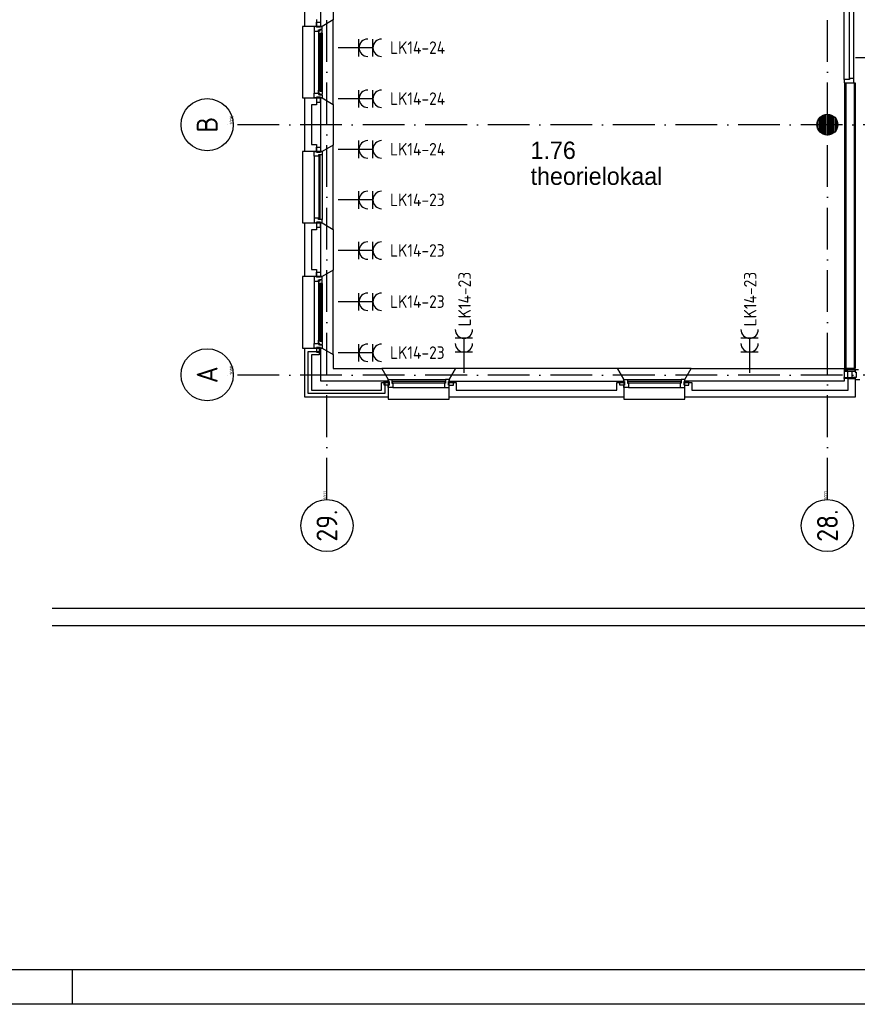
# Model space of a CAD drawing. Header units: millimetres. Extents: x -6587 to 112885, y 244 to 84344.
# Tile 2 of 50: x 13154 to 25205, y 244 to 14416. Entities that reach past the tile are written whole.
import ezdxf
from ezdxf.enums import TextEntityAlignment as Align

# ---------------------------------------------------------------- set-up
doc = ezdxf.new("R2010")
doc.units = ezdxf.units.MM
doc.header["$LTSCALE"] = 100
doc.linetypes.add('DASHDOT', pattern=[9, 6, -1.5, 0, -1.5])
doc.layers.get('0').update_dxf_attribs({"linetype": 'CONTINUOUS'})
for name, color, linetype in [('AL$2----_RENVOOI', 7, 'CONTINUOUS'), ('AL$7----_STRAMIEN', 1, 'DASHDOT'), ('AL21----_BUITENWAND', 4, 'CONTINUOUS'), ('AL21K---_ISOLATIE', 1, 'CONTINUOUS'), ('AL22----_BINNENWAND', 7, 'CONTINUOUS'), ('AL28----_KONSTRUKTIE', 3, 'CONTINUOUS'), ('AL31----_BUITENKOZ', 7, 'CONTINUOUS'), ('AL32----_BINNENKOZ', 7, 'CONTINUOUS'), ('ALN-----_BLOCKNAAM', 2, 'CONTINUOUS'), ('ALXA3---_VOLZWART', 14, 'CONTINUOUS'), ('ALXAA---_GEWBETON', 12, 'CONTINUOUS'), ('BOUW', 8, 'CONTINUOUS'), ('EB62203-_ATTRIB', 2, 'CONTINUOUS'), ('EL62203-_KRACHT-WCD230', 3, 'CONTINUOUS'), ('LIJN025', 10, 'CONTINUOUS'), ('LIJN050', 90, 'CONTINUOUS'), ('TEKST25', 10, 'CONTINUOUS'), ('TEKST35', 50, 'CONTINUOUS'), ('TEKST50', 3, 'CONTINUOUS')]:
    doc.layers.add(name, color=color, linetype=linetype)
doc.styles.add('1_8', font='iso', dxfattribs={"width": 0.7, "height": 1.8})
doc.styles.add('BURO-025', font='BUROFONT.shx', dxfattribs={"height": 250})
doc.styles.add('ISO', font='ISO.SHX')
doc.styles.add('NORATT', font='isocp.shx')
doc.styles.add('ROMAND', font='romand')
doc.styles.get("Standard").update_dxf_attribs({"font": 'iso.shx'})

# ---------------------------------------------------------------- blocks, each defined once
blk = doc.blocks.new('A0-G')
at = {"layer": 'LIJN025'}
blk.add_line((205, 0), (205, 5), dxfattribs=at)
blk.add_lwpolyline([(1189, 841), (1189, 0), (0, 0), (0, 841)], close=True, dxfattribs=at)
at = {"layer": 'LIJN050', "const_width": 0.2}
blk.add_lwpolyline([(1184, 836), (25, 836), (25, 5), (1184, 5)], close=True, dxfattribs=at)
at = {"layer": 'TEKST25', "style": 'ROMAND', "width": 2.899115}
blk.add_attdef('STATUS', text='', height=2.5, dxfattribs=at).set_placement((1143, 71.5), (1182, 71.5), align=Align.FIT)
at = {"layer": 'TEKST25', "style": 'ISO'}
for tag, p in [('E', (1144.25, 66)), ('NAAM-E', (1155.75, 66)), ('DATUM-E', (1174, 66)), ('D', (1144.25, 61)), ('NAAM-D', (1155.75, 61)), ('DATUM-D', (1174, 61)), ('C', (1144.25, 56)), ('NAAM-C', (1155.75, 56)), ('DATUM-C', (1174, 56)), ('B', (1144.25, 51)), ('NAAM-B', (1155.75, 51)), ('DATUM-B', (1174, 51)), ('A', (1144.25, 46)), ('NAAM-A', (1155.75, 46)), ('DATUM-A', (1174, 46))]:
    blk.add_attdef(tag, text='', height=2.5, dxfattribs=at).set_placement(p, align=Align.CENTER)
for tag, p in [('DATUM', (1021.75, 36.25)), ('SCHAAL', (1057, 36.25)), ('GETEKEND', (1087.25, 36.25)), ('GECONTOL.', (1122, 36.25)), ('FORMAAT', (1152.25, 28.25))]:
    blk.add_attdef(tag, p, '', height=2.5, dxfattribs=at)
at = {"layer": 'TEKST35', "style": 'ISO'}
for tag, p in [('PROJECT', (1023.5, 72.5)), ('PLAATS', (1023.5, 63.5)), ('INSTALLATIE-REGEL1', (1023.5, 52.5)), ('INSTALLATIE-REGEL2', (1023.5, 43.5))]:
    blk.add_attdef(tag, p, '', height=4, dxfattribs=at)
blk.add_attdef('PROJ.NR.', text='', height=4, dxfattribs=at).set_placement((1170, 23), align=Align.CENTER)
at = {"layer": 'TEKST50', "style": 'ISO'}
blk.add_attdef('FILE-NAAM', text='', height=5, dxfattribs=at).set_placement((1162.5, 7.5), align=Align.CENTER)
blk = doc.blocks.new('ES3W2A')
for p, q in [((1.25, 2), (-1.25, 2)), ((1.25, 2), (-1.25, 2)), ((0, 2), (0, -3)), ((0, 2), (0, -3)), ((1.25, 0), (-1.25, 0)), ((1.25, 0), (-1.25, 0))]:
    blk.add_line(p, q)
for centre in [(0, 3.25), (0, 3.25), (0, 1.25), (0, 1.25)]:
    blk.add_arc(centre, 1.25, 180, 0)
for tag, style, flags, p in [('VERMOGEN', 'NORATT', 9, (-2.5, 5)), ('VERMOGEN', '1_8', 9, (-2.5, 5)), ('GROEP', 'NORATT', 8, (0, 5)), ('GROEP', '1_8', 8, (0, 5)), ('SCHAK', 'NORATT', 8, (2.5, 5)), ('SCHAK', '1_8', 8, (2.5, 5)), ('GELIJK', 'NORATT', 9, (5, 5)), ('GELIJK', '1_8', 9, (5, 5)), ('KAST', 'NORATT', 9, (7, 5)), ('KAST', '1_8', 9, (7, 5)), ('TAL', 'NORATT', 8, (2.5, 5)), ('TAL', '1_8', 8, (2.5, 5))]:
    blk.add_attdef(tag, text='', height=1.8, rotation=90, dxfattribs=dict(style=style, flags=flags)).set_placement(p, align=Align.MIDDLE_CENTER)
at = {"width": 0.7, "flags": 8}
for style in ['NORATT', '1_8']:
    blk.add_attdef('DOEL', text='', height=1.8, rotation=90, dxfattribs=dict(at, style=style)).set_placement((-2.5, 5), align=Align.MIDDLE_LEFT)
at = {"flags": 9}
for style in ['NORATT', '1_8']:
    blk.add_attdef('M_CODE', text='', height=1.8, dxfattribs=dict(at, style=style)).set_placement((0, 0), align=Align.MIDDLE_CENTER)
blk = doc.blocks.new('1010')
at = {"layer": 'AL$7----_STRAMIEN', "color": 7, "linetype": 'Continuous'}
blk.add_circle((0, 750), 750, dxfattribs=at)
at = {"layer": 'AL$7----_STRAMIEN', "color": 3, "linetype": 'Continuous'}
blk.add_attdef('STR-NAAM', text='', height=600, rotation=360, dxfattribs=at).set_placement((0, 750), align=Align.MIDDLE)
at = {"layer": 'ALN-----_BLOCKNAAM', "linetype": 'Continuous'}
blk.add_text('1010', height=100, dxfattribs=at).set_placement((0, 0))
blk = doc.blocks.new('1011')
at = {"layer": 'AL$7----_STRAMIEN', "color": 7, "linetype": 'Continuous'}
blk.add_circle((-750, 0), 750, dxfattribs=at)
at = {"layer": 'AL$7----_STRAMIEN', "color": 3, "linetype": 'Continuous'}
blk.add_attdef('STR-NAAM', text='', height=600, rotation=360, dxfattribs=at).set_placement((-750, 0), align=Align.MIDDLE)
at = {"layer": 'ALN-----_BLOCKNAAM', "linetype": 'Continuous'}
blk.add_text('1011', height=100, dxfattribs=at).set_placement((0, 0))

msp = doc.modelspace()

# ---------------------------------------------------------------- linework, layer by layer
at = {"layer": 'AL$2----_RENVOOI', "color": 8}
msp.add_line((28324.3, 13866), (25177.3, 13866), dxfattribs=at)
at = {"layer": 'AL$7----_STRAMIEN', "color": 1}
for p, q in [((17574.8, 7509.2), (17574.8, 76734.4)), ((24774.8, 7509.2), (24774.8, 43669.6)), ((94298.3, 12904.9), (16060, 12904.9)), ((94298.3, 9298.7), (16060, 9298.7))]:
    msp.add_line(p, q, dxfattribs=at)
at = {"layer": 'AL21----_BUITENWAND', "color": 8}
for p, q in [((17254.8, 14320), (17254.8, 15090)), ((17423.8, 14320), (17254.8, 14320)), ((17423.8, 14420), (17423.8, 14320)), ((17254.8, 12520), (17254.8, 13290)), ((17254.8, 13290), (17423.8, 13290)), ((17423.8, 13190), (17354.8, 13190)), ((17354.8, 13190), (17354.8, 12620)), ((17423.8, 13290), (17423.8, 13190)), ((17354.8, 12620), (17423.8, 12620)), ((17423.8, 12620), (17423.8, 12520)), ((17423.8, 12520), (17254.8, 12520)), ((17254.8, 10720), (17254.8, 11490)), ((17254.8, 11490), (17423.8, 11490)), ((17423.8, 11490), (17423.8, 11390)), ((17423.8, 11390), (17354.8, 11390)), ((17354.8, 11390), (17354.8, 10820)), ((17354.8, 10820), (17423.8, 10820)), ((17423.8, 10820), (17423.8, 10720)), ((17423.8, 10720), (17254.8, 10720)), ((17254.8, 8985), (17254.8, 9690)), ((17254.8, 9690), (17464.8, 9690)), ((17464.8, 9690), (17464.8, 9590)), ((17464.8, 9590), (17354.8, 9590)), ((17354.8, 9590), (17354.8, 9085)), ((25074.8, 9085), (25074.8, 9250.5)), ((25074.8, 9250.5), (25174.8, 9250.5)), ((25174.8, 9250.5), (25174.8, 8985)), ((17354.8, 9085), (18357.8, 9085)), ((18357.8, 9085), (18357.8, 9195)), ((18357.8, 9195), (18457.8, 9195)), ((18457.8, 9195), (18457.8, 8985)), ((19332.8, 8985), (19332.8, 9195)), ((19332.8, 9195), (19432.8, 9195)), ((19432.8, 9195), (19432.8, 9085)), ((19432.8, 9085), (21747.8, 9085)), ((21747.8, 9085), (21747.8, 9195)), ((21747.8, 9195), (21847.8, 9195)), ((21847.8, 9195), (21847.8, 8985)), ((22722.8, 8985), (22722.8, 9195)), ((22722.8, 9195), (22822.8, 9195)), ((22822.8, 9195), (22822.8, 9085)), ((22822.8, 9085), (25074.8, 9085)), ((18457.8, 8985), (17254.8, 8985)), ((21847.8, 8985), (19332.8, 8985)), ((25174.8, 8985), (22722.8, 8985))]:
    msp.add_line(p, q, dxfattribs=at)
at = {"layer": 'AL21K---_ISOLATIE', "color": 8, "linetype": 'Continuous'}
msp.add_line((17484.8, 12620), (17484.8, 13190), dxfattribs=at)
at = {"layer": 'AL22----_BINNENWAND', "color": 8}
for p, q in [((25024.8, 9395), (25024.8, 13505)), ((25024.8, 13505), (25174.8, 13505)), ((25174.8, 13505), (25174.8, 9395)), ((25174.8, 9395), (25024.8, 9395))]:
    msp.add_line(p, q, dxfattribs=at)
at = {"layer": 'AL22----_BINNENWAND', "color": 8, "linetype": 'Continuous'}
for p, q in [((25039.8, 13505), (25039.8, 9395)), ((25159.8, 13505), (25159.8, 9395))]:
    msp.add_line(p, q, dxfattribs=at)
at = {"layer": 'AL28----_KONSTRUKTIE', "color": 8}
for p, q in [((17484.8, 14320), (17484.8, 15090)), ((17664.8, 14997.6), (17664.8, 14412.4)), ((17504.8, 14320), (17484.8, 14320)), ((17664.8, 14412.4), (17504.8, 14320)), ((17484.8, 13290), (17504.8, 13290)), ((17484.8, 12520), (17484.8, 13290)), ((17504.8, 13290), (17664.8, 13197.6)), ((17664.8, 13197.6), (17664.8, 12612.4)), ((17504.8, 12520), (17484.8, 12520)), ((17664.8, 12612.4), (17504.8, 12520)), ((17484.8, 11490), (17504.8, 11490)), ((17484.8, 10720), (17484.8, 11490)), ((17504.8, 11490), (17664.8, 11397.6)), ((17664.8, 11397.6), (17664.8, 10812.4)), ((17664.8, 10812.4), (17504.8, 10720)), ((17504.8, 10720), (17484.8, 10720)), ((19425.2, 9395), (19332.8, 9235)), ((21755.5, 9395), (19425.2, 9395)), ((21847.8, 9235), (21755.5, 9395)), ((19332.8, 9235), (19332.8, 9215)), ((19332.8, 9215), (21847.8, 9215)), ((21847.8, 9215), (21847.8, 9235))]:
    msp.add_line(p, q, dxfattribs=at)
at = {"layer": 'AL28----_KONSTRUKTIE', "color": 8, "linetype": 'Continuous'}
for p, q in [((17484.8, 9690), (17504.8, 9690)), ((17484.8, 9215), (17484.8, 9690)), ((17504.8, 9690), (17664.8, 9597.6)), ((17664.8, 9597.6), (17664.8, 9395)), ((17664.8, 9395), (18365.5, 9395)), ((18365.5, 9395), (18457.8, 9235)), ((22722.8, 9235), (22815.2, 9395)), ((22815.2, 9395), (25014.8, 9395)), ((25014.8, 9395), (25014.8, 9215)), ((18457.8, 9215), (17484.8, 9215)), ((18457.8, 9235), (18457.8, 9215)), ((22722.8, 9215), (22722.8, 9235)), ((25014.8, 9215), (22722.8, 9215))]:
    msp.add_line(p, q, dxfattribs=at)
at = {"layer": 'AL28----_KONSTRUKTIE', "color": 8}
msp.add_circle((24774.8, 12905), 150, dxfattribs=at)
at = {"layer": 'AL31----_BUITENKOZ', "color": 8}
for p, q in [((17504.8, 14320), (17224.8, 14320)), ((17224.8, 14320), (17224.8, 13290)), ((17423.8, 14320), (17390.8, 14320)), ((17390.8, 14320), (17390.8, 14253)), ((17423.8, 14310), (17423.8, 14381)), ((17423.8, 14381), (17479.8, 14381)), ((17423.8, 14310), (17423.8, 14320)), ((17479.8, 14381), (17479.8, 14310)), ((17504.8, 14320), (17479.8, 14320)), ((17479.8, 14320), (17479.8, 14310)), ((17664.8, 14412.4), (17504.8, 14320)), ((17504.8, 14276), (17504.8, 14320)), ((17664.8, 13197.6), (17664.8, 14412.4)), ((17390.8, 14253), (17453.8, 14253)), ((17390.8, 14253), (17390.8, 13357)), ((17479.8, 14310), (17423.8, 14310)), ((17479.8, 14310), (17423.8, 14310)), ((17453.8, 14253), (17453.8, 14270)), ((17453.8, 14270), (17468.8, 14270)), ((17468.8, 14258.3), (17453.8, 14258.3)), ((17453.8, 14258.3), (17453.8, 14253)), ((17453.8, 14253), (17453.8, 14205.9)), ((17453.8, 14205.9), (17466.8, 14203.8)), ((17453.8, 14205.9), (17453.8, 13404.1)), ((17466.8, 14203.8), (17466.8, 14220.8)), ((17466.8, 14220.8), (17507.8, 14220.8)), ((17468.8, 14270), (17468.8, 14276)), ((17468.8, 14276), (17504.8, 14276)), ((17468.8, 14250.3), (17468.8, 14258.3)), ((17473.8, 14250.3), (17468.8, 14250.3)), ((17503.6, 14272.8), (17473.8, 14272.8)), ((17473.8, 14272.8), (17473.8, 14250.3)), ((17505.5, 14220.8), (17492, 14220.8)), ((17492, 14220.8), (17492, 14203.8)), ((17492, 14203.8), (17505.5, 14203.8)), ((17503.6, 14265.7), (17503.6, 14272.8)), ((17507.8, 14263.3), (17503.6, 14265.7)), ((17505.5, 14203.8), (17505.5, 14220.8)), ((17507.8, 14220.8), (17507.8, 14263.3)), ((17507.8, 14220.8), (17507.8, 13389.2)), ((17390.8, 13290), (17390.8, 13357)), ((17390.8, 13357), (17453.8, 13357)), ((17453.8, 13404.1), (17466.8, 13406.2)), ((17453.8, 13357), (17453.8, 13404.1)), ((17453.8, 13357), (17453.8, 13340)), ((17453.8, 13351.7), (17453.8, 13357)), ((17468.8, 13351.7), (17453.8, 13351.7)), ((17453.8, 13340), (17468.8, 13340)), ((17466.8, 13406.2), (17466.8, 13389.2)), ((17466.8, 13389.2), (17507.8, 13389.2)), ((17473.8, 13359.7), (17468.8, 13359.7)), ((17468.8, 13359.7), (17468.8, 13351.7)), ((17468.8, 13340), (17468.8, 13334)), ((17468.8, 13334), (17504.8, 13334)), ((17473.8, 13337.2), (17473.8, 13359.7)), ((17503.6, 13337.2), (17473.8, 13337.2)), ((17492, 13389.2), (17492, 13406.2)), ((17492, 13406.2), (17505.5, 13406.2)), ((17505.5, 13389.2), (17492, 13389.2)), ((17507.8, 13346.7), (17503.6, 13344.2)), ((17503.6, 13344.2), (17503.6, 13337.2)), ((17504.8, 13334), (17504.8, 13290)), ((17505.5, 13406.2), (17505.5, 13389.2)), ((17507.8, 13389.2), (17507.8, 13346.7)), ((17224.8, 13290), (17504.8, 13290)), ((17423.8, 13290), (17390.8, 13290)), ((17479.8, 13300), (17423.8, 13300)), ((17423.8, 13300), (17423.8, 13229)), ((17479.8, 13300), (17423.8, 13300)), ((17423.8, 13300), (17423.8, 13290)), ((17423.8, 13229), (17479.8, 13229)), ((17479.8, 13229), (17479.8, 13300)), ((17479.8, 13290), (17479.8, 13300)), ((17504.8, 13290), (17479.8, 13290)), ((17504.8, 13290), (17664.8, 13197.6)), ((17504.8, 12520), (17224.8, 12520)), ((17224.8, 12520), (17224.8, 11490)), ((17423.8, 12510), (17423.8, 12581)), ((17423.8, 12581), (17479.8, 12581)), ((17479.8, 12510), (17423.8, 12510)), ((17479.8, 12581), (17479.8, 12510)), ((17664.8, 12612.4), (17504.8, 12520)), ((17664.8, 11397.6), (17664.8, 12612.4)), ((17390.8, 12453), (17390.8, 11557)), ((17504.8, 12470), (17504.8, 11540)), ((17224.8, 11490), (17504.8, 11490)), ((17479.8, 11500), (17423.8, 11500)), ((17423.8, 11500), (17423.8, 11429)), ((17479.8, 11429), (17479.8, 11500)), ((17504.8, 11490), (17664.8, 11397.6)), ((17423.8, 11429), (17479.8, 11429)), ((17423.8, 10710), (17423.8, 10781)), ((17423.8, 10781), (17479.8, 10781)), ((17479.8, 10781), (17479.8, 10710)), ((17664.8, 10812.4), (17504.8, 10720)), ((17664.8, 9597.6), (17664.8, 10812.4)), ((17504.8, 10720), (17224.8, 10720)), ((17224.8, 10720), (17224.8, 9690)), ((17423.8, 10720), (17390.8, 10720)), ((17390.8, 10720), (17390.8, 10653)), ((17390.8, 10653), (17453.8, 10653)), ((17390.8, 10653), (17390.8, 9757)), ((17423.8, 10710), (17423.8, 10720)), ((17479.8, 10710), (17423.8, 10710)), ((17479.8, 10710), (17423.8, 10710)), ((17453.8, 10653), (17453.8, 10670)), ((17453.8, 10670), (17468.8, 10670)), ((17468.8, 10658.3), (17453.8, 10658.3)), ((17453.8, 10658.3), (17453.8, 10653)), ((17453.8, 10653), (17453.8, 10605.9)), ((17468.8, 10670), (17468.8, 10676)), ((17468.8, 10676), (17504.8, 10676)), ((17468.8, 10650.3), (17468.8, 10658.3)), ((17473.8, 10650.3), (17468.8, 10650.3)), ((17503.6, 10672.8), (17473.8, 10672.8)), ((17473.8, 10672.8), (17473.8, 10650.3)), ((17504.8, 10720), (17479.8, 10720)), ((17479.8, 10720), (17479.8, 10710)), ((17503.6, 10665.7), (17503.6, 10672.8)), ((17507.8, 10663.3), (17503.6, 10665.7)), ((17504.8, 10676), (17504.8, 10720)), ((17507.8, 10620.8), (17507.8, 10663.3)), ((17453.8, 10605.9), (17466.8, 10603.8)), ((17453.8, 10605.9), (17453.8, 9804.1)), ((17466.8, 10603.8), (17466.8, 10620.8)), ((17466.8, 10620.8), (17507.8, 10620.8)), ((17505.5, 10620.8), (17492, 10620.8)), ((17492, 10620.8), (17492, 10603.8)), ((17492, 10603.8), (17505.5, 10603.8)), ((17505.5, 10603.8), (17505.5, 10620.8)), ((17507.8, 10620.8), (17507.8, 9789.2)), ((17453.8, 9804.1), (17466.8, 9806.2)), ((17453.8, 9757), (17453.8, 9804.1)), ((17466.8, 9806.2), (17466.8, 9789.2)), ((17466.8, 9789.2), (17507.8, 9789.2)), ((17492, 9789.2), (17492, 9806.2)), ((17492, 9806.2), (17505.5, 9806.2)), ((17505.5, 9789.2), (17492, 9789.2)), ((17505.5, 9806.2), (17505.5, 9789.2)), ((17507.8, 9789.2), (17507.8, 9746.7)), ((17224.8, 9690), (17504.8, 9690)), ((17390.8, 9690), (17390.8, 9757)), ((17390.8, 9757), (17453.8, 9757)), ((17423.8, 9690), (17390.8, 9690)), ((17479.8, 9700), (17423.8, 9700)), ((17423.8, 9700), (17423.8, 9629)), ((17479.8, 9700), (17423.8, 9700)), ((17423.8, 9700), (17423.8, 9690)), ((17453.8, 9757), (17453.8, 9740)), ((17453.8, 9751.7), (17453.8, 9757)), ((17468.8, 9751.7), (17453.8, 9751.7)), ((17453.8, 9740), (17468.8, 9740)), ((17473.8, 9759.7), (17468.8, 9759.7)), ((17468.8, 9759.7), (17468.8, 9751.7)), ((17468.8, 9740), (17468.8, 9734)), ((17468.8, 9734), (17504.8, 9734)), ((17473.8, 9737.2), (17473.8, 9759.7)), ((17503.6, 9737.2), (17473.8, 9737.2)), ((17479.8, 9629), (17479.8, 9700)), ((17479.8, 9690), (17479.8, 9700)), ((17504.8, 9690), (17479.8, 9690)), ((17507.8, 9746.7), (17503.6, 9744.2)), ((17503.6, 9744.2), (17503.6, 9737.2)), ((17504.8, 9734), (17504.8, 9690)), ((17504.8, 9690), (17664.8, 9597.6)), ((17423.8, 9629), (17479.8, 9629)), ((19425.2, 9395), (18365.5, 9395)), ((18365.5, 9395), (18457.8, 9235)), ((19332.8, 9235), (19425.2, 9395)), ((22815.2, 9395), (21755.5, 9395)), ((21755.5, 9395), (21847.8, 9235)), ((22722.8, 9235), (22815.2, 9395)), ((18457.8, 9235), (18457.8, 8955)), ((18507.8, 9235), (19282.8, 9235)), ((19332.8, 8955), (19332.8, 9235)), ((21847.8, 9235), (21847.8, 8955)), ((21897.8, 9235), (22672.8, 9235)), ((22722.8, 8955), (22722.8, 9235)), ((18396.8, 9154), (18396.8, 9210)), ((18396.8, 9210), (18467.8, 9210)), ((18467.8, 9154), (18396.8, 9154)), ((18467.8, 9210), (18467.8, 9154)), ((18524.8, 9121), (19265.8, 9121)), ((19322.8, 9210), (19322.8, 9154)), ((19393.8, 9210), (19322.8, 9210)), ((19322.8, 9154), (19393.8, 9154)), ((19393.8, 9154), (19393.8, 9210)), ((21786.8, 9154), (21786.8, 9210)), ((21786.8, 9210), (21857.8, 9210)), ((21857.8, 9154), (21786.8, 9154)), ((21857.8, 9210), (21857.8, 9154)), ((21914.8, 9121), (22655.8, 9121)), ((22712.8, 9210), (22712.8, 9154)), ((22783.8, 9210), (22712.8, 9210)), ((22712.8, 9154), (22783.8, 9154)), ((22783.8, 9154), (22783.8, 9210)), ((18457.8, 8955), (19332.8, 8955)), ((21847.8, 8955), (22722.8, 8955))]:
    msp.add_line(p, q, dxfattribs=at)
at = {"layer": 'AL31----_BUITENKOZ', "color": 8, "linetype": 'Continuous'}
for p, q in [((17489.8, 14218.8), (17468.8, 14218.8)), ((17468.8, 14218.8), (17468.8, 13391.2)), ((17489.8, 13391.2), (17489.8, 14218.8)), ((17468.8, 13391.2), (17489.8, 13391.2)), ((17390.8, 12453), (17390.8, 12520)), ((17390.8, 12520), (17423.8, 12520)), ((17423.8, 12520), (17423.8, 12510)), ((17423.8, 12510), (17479.8, 12510)), ((17479.8, 12510), (17479.8, 12520)), ((17479.8, 12520), (17479.8, 12520)), ((17479.8, 12520), (17504.8, 12520)), ((17504.8, 12520), (17504.8, 12470)), ((17453.8, 12453), (17390.8, 12453)), ((17390.8, 12453), (17390.8, 12453)), ((17390.8, 12453), (17390.8, 12453)), ((17390.8, 12453), (17390.8, 12453)), ((17390.8, 12453), (17390.8, 12453)), ((17504.8, 12470), (17453.8, 12470)), ((17453.8, 12470), (17453.8, 12453)), ((17478.8, 12465), (17457.8, 12465)), ((17457.8, 12465), (17457.8, 11545)), ((17478.8, 11545), (17478.8, 12465)), ((17504.8, 12470), (17504.8, 12470)), ((17453.8, 11557), (17390.8, 11557)), ((17390.8, 11557), (17390.8, 11557)), ((17390.8, 11557), (17390.8, 11557)), ((17390.8, 11557), (17390.8, 11557)), ((17390.8, 11557), (17390.8, 11557)), ((17390.8, 11557), (17390.8, 11490)), ((17390.8, 11490), (17423.8, 11490)), ((17423.8, 11490), (17423.8, 11500)), ((17423.8, 11500), (17479.8, 11500)), ((17453.8, 11540), (17453.8, 11557)), ((17504.8, 11540), (17453.8, 11540)), ((17457.8, 11545), (17478.8, 11545)), ((17479.8, 11500), (17479.8, 11490)), ((17479.8, 11490), (17479.8, 11490)), ((17479.8, 11490), (17504.8, 11490)), ((17504.8, 11540), (17504.8, 11540)), ((17504.8, 11490), (17504.8, 11540)), ((17489.8, 10618.8), (17468.8, 10618.8)), ((17468.8, 10618.8), (17468.8, 9791.2)), ((17489.8, 9791.2), (17489.8, 10618.8)), ((17468.8, 9791.2), (17489.8, 9791.2)), ((25174.8, 9374), (25014.8, 9374)), ((25014.8, 9374), (25014.8, 9359)), ((25014.8, 9359), (25014.8, 9265.5)), ((25070.8, 9359), (25014.8, 9359)), ((25014.8, 9359), (25174.8, 9359)), ((25070.8, 9265.5), (25070.8, 9359)), ((25133.8, 9265.5), (25133.8, 9359)), ((25133.8, 9359), (25174.8, 9359)), ((25174.8, 9359), (25174.8, 9374)), ((25224.8, 9374), (25174.8, 9374)), ((25174.8, 9374), (25174.8, 9368)), ((25174.8, 9368), (25174.8, 9354)), ((25174.8, 9359), (25174.8, 9344.5)), ((25174.8, 9354), (25174.8, 9354)), ((25174.8, 9354), (25174.8, 9344.5)), ((18457.8, 9210), (18457.8, 9235)), ((18457.8, 9235), (18507.8, 9235)), ((18507.8, 9235), (18507.8, 9235)), ((18507.8, 9235), (18507.8, 9184)), ((19282.8, 9235), (19282.8, 9235)), ((19282.8, 9235), (19282.8, 9184)), ((19332.8, 9235), (19282.8, 9235)), ((19332.8, 9210), (19332.8, 9235)), ((21847.8, 9210), (21847.8, 9235)), ((21847.8, 9235), (21897.8, 9235)), ((21897.8, 9235), (21897.8, 9235)), ((21897.8, 9235), (21897.8, 9184)), ((22672.8, 9235), (22672.8, 9235)), ((22672.8, 9235), (22672.8, 9184)), ((22722.8, 9235), (22672.8, 9235)), ((22722.8, 9210), (22722.8, 9235)), ((25014.8, 9250.5), (25014.8, 9265.5)), ((25014.8, 9265.5), (25174.8, 9265.5)), ((25014.8, 9265.5), (25070.8, 9265.5)), ((25174.8, 9250.5), (25014.8, 9250.5)), ((25174.8, 9265.5), (25133.8, 9265.5)), ((25174.8, 9344.5), (25188.8, 9344.5)), ((25174.8, 9344.5), (25188.8, 9344.5)), ((25174.8, 9265.5), (25174.8, 9250.5)), ((25188.8, 9265.5), (25174.8, 9265.5)), ((25174.8, 9265.5), (25174.8, 9265.5)), ((25188.8, 9264.5), (25174.8, 9264.5)), ((25174.8, 9264.5), (25174.8, 9255)), ((25174.8, 9255), (25174.8, 9255)), ((25174.8, 9255), (25174.8, 9241)), ((25174.8, 9241), (25174.8, 9235)), ((25174.8, 9235), (25193.8, 9235)), ((25188.8, 9344.5), (25188.8, 9265.5)), ((25188.8, 9344.5), (25188.8, 9264.5)), ((25193.8, 9235), (25241.8, 9235)), ((18467.8, 9210), (18457.8, 9210)), ((18457.8, 9210), (18457.8, 9210)), ((18457.8, 9121), (18457.8, 9154)), ((18457.8, 9154), (18467.8, 9154)), ((18524.8, 9121), (18457.8, 9121)), ((18467.8, 9154), (18467.8, 9210)), ((18507.8, 9184), (18524.8, 9184)), ((18512.8, 9209), (18512.8, 9188)), ((19277.8, 9209), (18512.8, 9209)), ((18512.8, 9188), (19277.8, 9188)), ((18524.8, 9184), (18524.8, 9121)), ((18524.8, 9121), (18524.8, 9121)), ((18524.8, 9121), (18524.8, 9121)), ((18524.8, 9121), (18524.8, 9121)), ((18524.8, 9121), (18524.8, 9121)), ((19282.8, 9184), (19265.8, 9184)), ((19265.8, 9184), (19265.8, 9121)), ((19265.8, 9121), (19265.8, 9121)), ((19265.8, 9121), (19265.8, 9121)), ((19265.8, 9121), (19265.8, 9121)), ((19265.8, 9121), (19265.8, 9121)), ((19265.8, 9121), (19332.8, 9121)), ((19277.8, 9188), (19277.8, 9209)), ((19322.8, 9154), (19322.8, 9210)), ((19322.8, 9210), (19332.8, 9210)), ((19332.8, 9154), (19322.8, 9154)), ((19332.8, 9210), (19332.8, 9210)), ((19332.8, 9121), (19332.8, 9154)), ((21857.8, 9210), (21847.8, 9210)), ((21847.8, 9210), (21847.8, 9210)), ((21847.8, 9121), (21847.8, 9154)), ((21847.8, 9154), (21857.8, 9154)), ((21914.8, 9121), (21847.8, 9121)), ((21857.8, 9154), (21857.8, 9210)), ((21897.8, 9184), (21914.8, 9184)), ((21902.8, 9209), (21902.8, 9188)), ((22667.8, 9209), (21902.8, 9209)), ((21902.8, 9188), (22667.8, 9188)), ((21914.8, 9184), (21914.8, 9121)), ((21914.8, 9121), (21914.8, 9121)), ((21914.8, 9121), (21914.8, 9121)), ((21914.8, 9121), (21914.8, 9121)), ((21914.8, 9121), (21914.8, 9121)), ((22672.8, 9184), (22655.8, 9184)), ((22655.8, 9184), (22655.8, 9121)), ((22655.8, 9121), (22655.8, 9121)), ((22655.8, 9121), (22655.8, 9121)), ((22655.8, 9121), (22655.8, 9121)), ((22655.8, 9121), (22655.8, 9121)), ((22655.8, 9121), (22722.8, 9121)), ((22667.8, 9188), (22667.8, 9209)), ((22712.8, 9154), (22712.8, 9210)), ((22712.8, 9210), (22722.8, 9210)), ((22722.8, 9154), (22712.8, 9154)), ((22722.8, 9210), (22722.8, 9210)), ((22722.8, 9121), (22722.8, 9154))]:
    msp.add_line(p, q, dxfattribs=at)
at = {"layer": 'AL32----_BINNENKOZ', "color": 8}
for p, q in [((25017.8, 13555), (25017.8, 14605)), ((25093.8, 13572), (25093.8, 14588)), ((25156.8, 13572), (25156.8, 14588)), ((25093.8, 13555), (25017.8, 13555)), ((25017.8, 13555), (25017.8, 13505)), ((25017.8, 13505), (25156.8, 13505)), ((25156.8, 13572), (25093.8, 13572)), ((25093.8, 13572), (25093.8, 13555)), ((25156.8, 13505), (25156.8, 13572))]:
    msp.add_line(p, q, dxfattribs=at)
at = {"layer": 'ALXA3---_VOLZWART', "color": 8}
for p, q in [((17304.8, 9035), (17304.8, 9640)), ((17304.8, 9640), (17464.8, 9640)), ((18407.8, 9195), (18407.8, 9035)), ((18407.8, 9035), (17304.8, 9035))]:
    msp.add_line(p, q, dxfattribs=at)
at = {"layer": 'ALXAA---_GEWBETON', "color": 8}
for p, q in [((24714.8, 12767.5), (24714.8, 13042.5)), ((24734.8, 12760.4), (24734.8, 13049.6)), ((24754.8, 12756.3), (24754.8, 13053.6)), ((24774.8, 12755), (24774.8, 13055)), ((24794.8, 12756.3), (24794.8, 13053.6)), ((24814.8, 12760.4), (24814.8, 13049.6)), ((24834.8, 12767.5), (24834.8, 13042.5)), ((24634.8, 12851.1), (24634.8, 12958.8)), ((24654.8, 12815), (24654.8, 12995)), ((24674.8, 12793.2), (24674.8, 13016.8)), ((24694.8, 12778.1), (24694.8, 13031.9)), ((24854.8, 12778.1), (24854.8, 13031.9)), ((24874.8, 12793.2), (24874.8, 13016.8)), ((24894.8, 12815), (24894.8, 12995)), ((24914.8, 12851.1), (24914.8, 12958.8))]:
    msp.add_line(p, q, dxfattribs=at)
at = {"layer": 'BOUW'}
for p, q in [((23388.4, 5943.1), (13621.1, 5943.1)), ((37811.4, 5943.1), (23388.4, 5943.1)), ((23388.4, 5693.1), (13621.1, 5693.1)), ((37811.4, 5693.1), (23388.4, 5693.1))]:
    msp.add_line(p, q, dxfattribs=at)

# ---------------------------------------------------------------- block references
at = {"xscale": 100, "yscale": 100, "zscale": 100}
msp.add_blockref('A0-G', (-6587, 243.8), dxfattribs=at)
at = {"layer": 'AL$7----_STRAMIEN', "xscale": 0.5, "yscale": 0.5, "zscale": 0.5, "rotation": 90}
for name, p, values in [('1010', (16226.9, 12905), {'STR-NAAM': 'B'}), ('1010', (16226.9, 9305), {'STR-NAAM': 'A'}), ('1011', (17574.8, 7509.2), {'STR-NAAM': '29.'}), ('1011', (24774.8, 7509.2), {'STR-NAAM': '28.'})]:
    msp.add_blockref(name, p, dxfattribs=at).add_auto_attribs(values)
at = {"layer": 'EL62203-_KRACHT-WCD230'}
ref = msp.add_blockref('ES3W2A', (18036, 14012, 1050), dxfattribs=dict(at, xscale=100, yscale=100, zscale=100, rotation=270))
ref.add_attrib('GROEP', 'LK14-24', dxfattribs={"layer": 'EB62203-_ATTRIB', "color": 1, "height": 180, "style": '1_8', "flags": 8}).set_placement((18481.9, 14014, 1050), align=Align.MIDDLE_LEFT)
ref = msp.add_blockref('ES3W2A', (18036, 13278, 1050), dxfattribs=dict(at, xscale=100, yscale=100, zscale=100, rotation=270))
ref.add_attrib('GROEP', 'LK14-24', dxfattribs={"layer": 'EB62203-_ATTRIB', "color": 1, "height": 180, "style": '1_8', "flags": 8}).set_placement((18481.9, 13280, 1050), align=Align.MIDDLE_LEFT)
ref = msp.add_blockref('ES3W2A', (18036, 12550, 1050), dxfattribs=dict(at, xscale=100, yscale=100, zscale=100, rotation=270))
ref.add_attrib('GROEP', 'LK14-24', dxfattribs={"layer": 'EB62203-_ATTRIB', "color": 1, "height": 180, "style": '1_8', "flags": 8}).set_placement((18481.9, 12552, 1050), align=Align.MIDDLE_LEFT)
ref = msp.add_blockref('ES3W2A', (18036, 11821, 1050), dxfattribs=dict(at, xscale=100, yscale=100, zscale=100, rotation=270))
ref.add_attrib('GROEP', 'LK14-23', dxfattribs={"layer": 'EB62203-_ATTRIB', "color": 1, "height": 180, "style": '1_8', "flags": 8}).set_placement((18481.9, 11823, 1050), align=Align.MIDDLE_LEFT)
ref = msp.add_blockref('ES3W2A', (18036, 11093, 1050), dxfattribs=dict(at, xscale=100, yscale=100, zscale=100, rotation=270))
ref.add_attrib('GROEP', 'LK14-23', dxfattribs={"layer": 'EB62203-_ATTRIB', "color": 1, "height": 180, "style": '1_8', "flags": 8}).set_placement((18481.9, 11095, 1050), align=Align.MIDDLE_LEFT)
ref = msp.add_blockref('ES3W2A', (19546.1, 9631, 1050), dxfattribs=dict(at, xscale=100, yscale=100, zscale=100))
ref.add_attrib('GROEP', 'LK14-23', dxfattribs={"layer": 'EB62203-_ATTRIB', "color": 1, "height": 180, "rotation": 90, "style": '1_8', "flags": 8}).set_placement((19555.1, 10000.5, 1050), align=Align.MIDDLE_LEFT)
ref = msp.add_blockref('ES3W2A', (23655, 9631, 1050), dxfattribs=dict(at, xscale=100, yscale=100, zscale=100))
ref.add_attrib('GROEP', 'LK14-23', dxfattribs={"layer": 'EB62203-_ATTRIB', "color": 1, "height": 180, "rotation": 90, "style": '1_8', "flags": 8}).set_placement((23664, 10000.5, 1050), align=Align.MIDDLE_LEFT)
ref = msp.add_blockref('ES3W2A', (18036, 10356, 1050), dxfattribs=dict(at, xscale=100, yscale=100, zscale=100, rotation=270))
ref.add_attrib('GROEP', 'LK14-23', dxfattribs={"layer": 'EB62203-_ATTRIB', "color": 1, "height": 180, "style": '1_8', "flags": 8}).set_placement((18481.9, 10358, 1050), align=Align.MIDDLE_LEFT)
ref = msp.add_blockref('ES3W2A', (18036, 9622, 1050), dxfattribs=dict(at, xscale=100, yscale=100, zscale=100, rotation=270))
ref.add_attrib('GROEP', 'LK14-23', dxfattribs={"layer": 'EB62203-_ATTRIB', "color": 1, "height": 180, "style": '1_8', "flags": 8}).set_placement((18481.9, 9624, 1050), align=Align.MIDDLE_LEFT)

# ---------------------------------------------------------------- texts
at = {"layer": 'BOUW', "style": 'BURO-025'}
for s, p in [('1.76', (20504.9, 12411.5)), ('theorielokaal', (20504.9, 12038.5))]:
    msp.add_text(s, height=250, dxfattribs=at).set_placement(p)

doc.saveas('drawing.dxf')
